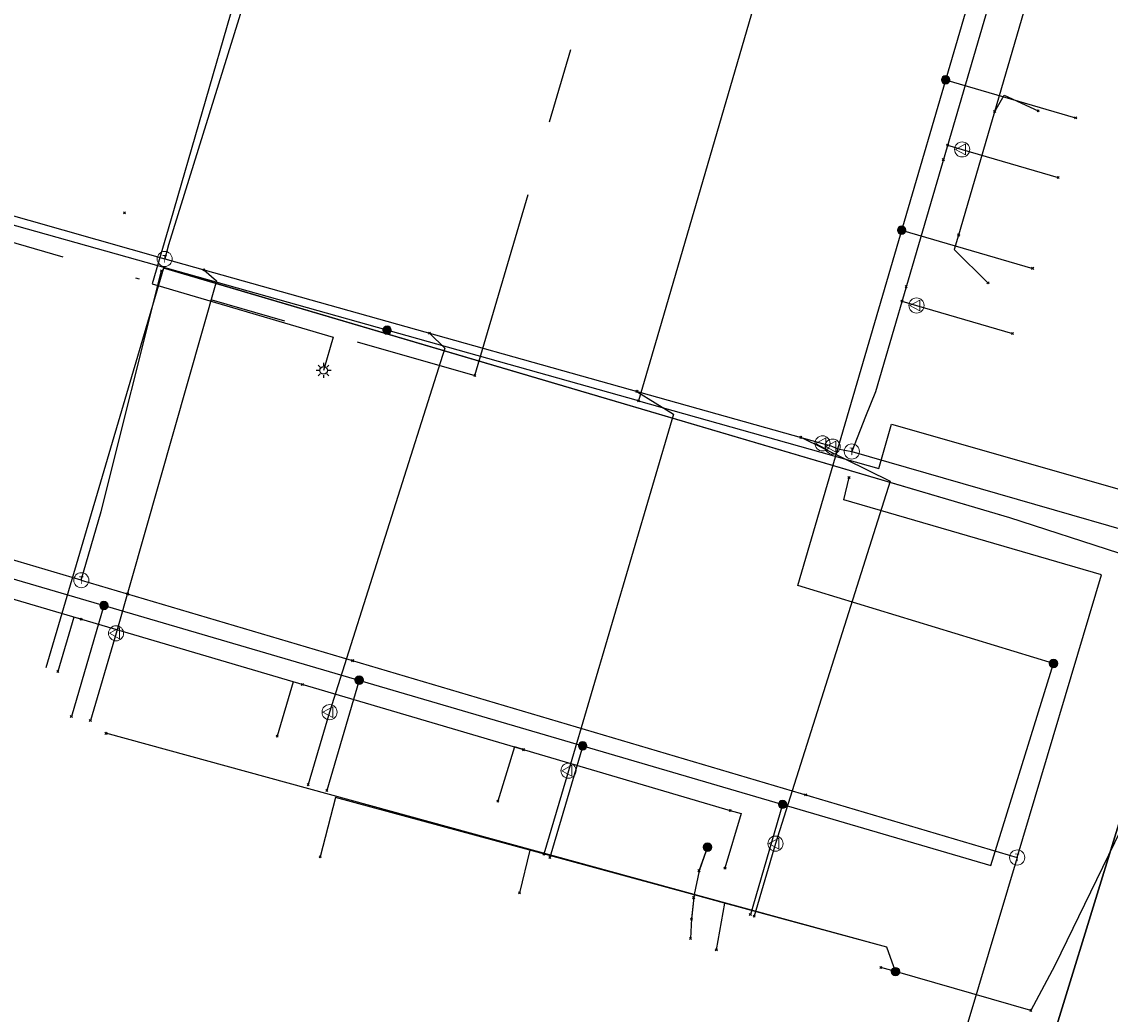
# Model space of a CAD drawing. Header units: metres. Extents: x 253430 to 254090, y 592748 to 593165.
# Tile 91 of 146: x 253881 to 253909, y 592907 to 592934. Entities that reach past the tile are written whole.
import ezdxf
from ezdxf.enums import TextEntityAlignment as Align
from ezdxf.lldxf.tags import DXFTag

# ---------------------------------------------------------------- set-up
doc = ezdxf.new("R2010")
doc.units = ezdxf.units.M
doc.linetypes.add('RI-OVERIG-SO', pattern=[17, 5, -2, 2, -2, 0, -2, 2, -2])
for name, color, linetype in [('B-WE-IE-MEUBILAIR-S', 7, 'Continuous'), ('B-WE-KL-DATA-G', 90, 'KL-DATA-SO'), ('B-WE-KL-DATA_DUCT-G', 90, 'Continuous'), ('B-WE-KL-DATA_HULPSTUK-S', 90, 'Continuous'), ('B-WE-KL-DATA_KABELBED-G', 90, 'Continuous'), ('B-WE-KL-ET_LS-G', 190, 'KL-LS-SO'), ('B-WE-KL-ET_LS_HULPSTUK-S', 190, 'Continuous'), ('B-WE-KL-ET_LS_KABELBED-G', 190, 'Continuous'), ('B-WE-KL-GAS_LD-G', 50, 'KL-GAS_LD-SO'), ('B-WE-KL-GAS_LD_HULPSTUK-S', 50, 'Continuous'), ('B-WE-KL-WATER-G', 170, 'KL-WATER-SO'), ('B-WE-KL-WATER_HULPSTUK-S', 170, 'Continuous'), ('B-WE-RI-VRIJVERVAL-G', 210, 'RI-OVERIG-SO'), ('B-WE-RI-VRIJVERVAL_HULPSTUK-S', 210, 'Continuous'), ('V-WE-KL-GAS_LD-G', 50, 'V-KL-GAS_LD-SO')]:
    doc.layers.add(name, color=color, linetype=linetype)
doc.styles.add('NLCS-ISO', font='txt')
doc.styles.get("Standard").update_dxf_attribs({"font": 'simplex.shx'})
tags = doc.linetypes.add('KL-DATA-SO', pattern='A,4,-1,[101,NLCS.SHX,S=0.5,R=0,X=0,Y=0],-1,4,-1,["D",Standard,S=1,R=0,X=-0.25,Y=-0.5],-1.5', length=12.5).pattern_tags.tags
tags[18] = DXFTag(74, 10)
tags = doc.linetypes.add('KL-GAS_LD-SO', pattern='A,4,-1,[69,NLCS.SHX,S=0.5,R=0,X=0,Y=0],-1,4,-1,["L",Standard,S=1,R=0,X=0.25,Y=-0.5],-2', length=13).pattern_tags.tags
tags[18] = DXFTag(74, 10)
tags = doc.linetypes.add('KL-LS-SO', pattern='A,4,-1,[103,NLCS.SHX,S=0.75,R=0,X=0,Y=0],-1,4,-1,["L",Standard,S=1,R=0,X=0,Y=-0.5],-2', length=13).pattern_tags.tags
tags[18] = DXFTag(74, 10)
doc.linetypes.add('KL-WATER-SO', pattern='A,7,-0.5,[168,NLCS.SHX,S=0.75,R=0,X=0.75,Y=0],-2', length=9.5)
tags = doc.linetypes.add('V-KL-GAS_LD-SO', pattern='A,2,[24,NLCS.SHX,S=0.5,R=0,X=0,Y=0],2,-1,[69,NLCS.SHX,S=0.5,R=0,X=0,Y=0],-1,2,[24,NLCS.SHX,S=0.5,R=0,X=0,Y=0],2,-1,["L",Standard,S=1,R=0,X=0.25,Y=-0.5],-2', length=13).pattern_tags.tags
tags[34] = DXFTag(74, 10)

# ---------------------------------------------------------------- blocks, each defined once
blk = doc.blocks.new('SKL-WTB_HULP_OVERIG-SO')
at = {"color": 0, "linetype": 'ByBlock', "lineweight": 18}
for points in [[(-0.14, 0.14), (0.14, -0.14)], [(0.14, 0.14), (-0.14, -0.14)]]:
    blk.add_lwpolyline(points, dxfattribs=at)
at = {"color": 0, "linetype": 'ByBlock', "lineweight": 18, "style": 'NLCS-ISO', "flags": 1}
for tag, p in [('TYPE', (1.5, 0)), ('LABEL', (1.5, -1.5)), ('OMSCHRIJVING', (1.5, -3))]:
    blk.add_attdef(tag, p, '', height=1, dxfattribs=at)
blk = doc.blocks.new('SKL-WTB_HULP_MOF-SO')
at = {"linetype": 'ByBlock', "lineweight": 18}
h = blk.add_hatch(color=0, dxfattribs=at)
h.dxf.hatch_style = 1
h.paths.add_polyline_path([(-0.5625, 0, 1), (0.5625, 0, 1)])
at = {"color": 0, "linetype": 'ByBlock', "lineweight": 18}
blk.add_circle((0, 0), 0.5625, dxfattribs=at)
at = {"color": 0, "linetype": 'ByBlock', "lineweight": 18, "style": 'NLCS-ISO', "flags": 1}
for tag, p in [('TYPE', (1.5, 0)), ('LABEL', (1.5, -1.5)), ('OMSCHRIJVING', (1.5, -3))]:
    blk.add_attdef(tag, p, '', height=1, dxfattribs=at)
blk = doc.blocks.new('SKL-WTB_HULP_VERLOOP-SO')
at = {"color": 0, "linetype": 'ByBlock', "lineweight": 18}
for points in [[(0.44, 0.72), (-0.88, 0)], [(0.44, -0.72), (-0.88, 0)], [(0.44, -0.72), (0.44, 0.72)]]:
    blk.add_lwpolyline(points, dxfattribs=at)
blk.add_circle((0, 0), 1, dxfattribs=at)
at = {"color": 0, "linetype": 'ByBlock', "lineweight": 18, "style": 'NLCS-ISO', "flags": 1}
for tag, p in [('TYPE', (1.5, 0)), ('LABEL', (1.5, -1.5)), ('OMSCHRIJVING', (1.5, -3))]:
    blk.add_attdef(tag, p, '', height=1, dxfattribs=at)
blk = doc.blocks.new('SKL-WTB_HULP_T STUK-SO')
at = {"color": 0, "linetype": 'ByBlock', "lineweight": 18}
blk.add_circle((0, 0), 1, dxfattribs=at)
at = {"color": 0, "linetype": 'ByBlock', "lineweight": -2, "style": 'NLCS-ISO'}
blk.add_text('T', height=1, dxfattribs=at).set_placement((0, 0), align=Align.MIDDLE_CENTER)
at = {"color": 0, "linetype": 'ByBlock', "lineweight": 18, "style": 'NLCS-ISO', "flags": 1}
for tag, p in [('TYPE', (1.5, 0)), ('LABEL', (1.5, -1.5)), ('OMSCHRIJVING', (1.5, -3))]:
    blk.add_attdef(tag, p, '', height=1, dxfattribs=at)
blk = doc.blocks.new('SIE-MEUBILAIR_PAAL_LICHTMAST-SO')
for points in [[(-0.62, 0), (-1, 0)], [(-0.71, 0.71), (-0.44, 0.44)], [(0, 1), (0, 0.62)], [(0.44, 0.44), (0.71, 0.71)], [(1, 0), (0.62, 0)], [(-0.71, -0.71), (-0.44, -0.44)], [(0, -0.62), (0, -1)], [(0.44, -0.44), (0.71, -0.71)]]:
    blk.add_lwpolyline(points)
blk.add_circle((0, 0), 0.5)
blk = doc.blocks.new('SRI-HULP_OVERIG-SO')
at = {"color": 0, "linetype": 'ByBlock', "lineweight": 18}
for points in [[(-0.14, 0.14), (0.14, -0.14)], [(0.14, 0.14), (-0.14, -0.14)]]:
    blk.add_lwpolyline(points, dxfattribs=at)
at = {"color": 0, "linetype": 'ByBlock', "lineweight": 18, "style": 'NLCS-ISO', "flags": 1}
for tag, p in [('TYPE', (1.5, 0)), ('LABEL', (1.5, -1.5)), ('OMSCHRIJVING', (1.5, -3))]:
    blk.add_attdef(tag, p, '', height=1, dxfattribs=at)

msp = doc.modelspace()

# ---------------------------------------------------------------- linework, layer by layer
at = {"layer": 'B-WE-KL-DATA-G'}
for points in [[(253862.158, 592994.887), (253862.366, 592995.608), (253857.645, 592996.998), (253853.925, 592984.34), (253845.299, 592955.043), (253844.411, 592951.338), (253840.598, 592938.388), (253838.528, 592931.05), (253842.35, 592926.318), (253839.819, 592917.702), (253840.778, 592917.42), (253849.648, 592916.825), (253859.969, 592912.545), (253900.935, 592900.467), (253905.54, 592899.139), (253911.653, 592918.985), (253909.65, 592919.639), (253910.2, 592921.323)], [(253910.2, 592921.323), (253909.65, 592919.639), (253906.771, 592920.579), (253884.38, 592927.184), (253881.26, 592916.609)], [(253866.159, 592911.971), (253865.82, 592910.82), (253900.935, 592900.467), (253905.54, 592899.139), (253911.653, 592918.985), (253909.65, 592919.639), (253910.2, 592921.323)], [(253910.2, 592921.323), (253909.65, 592919.639), (253911.653, 592918.985), (253905.54, 592899.139), (253900.935, 592900.467), (253871.353, 592909.189), (253871.692, 592910.339)], [(253910.2, 592921.323), (253909.65, 592919.639), (253911.653, 592918.985), (253905.54, 592899.139), (253900.935, 592900.467), (253877.522, 592907.37), (253877.861, 592908.522)], [(253889.564, 592905.073), (253889.224, 592903.92), (253900.935, 592900.467), (253905.54, 592899.139), (253911.653, 592918.985), (253909.65, 592919.639), (253910.2, 592921.323)], [(253910.2, 592921.323), (253909.65, 592919.639), (253911.653, 592918.985), (253905.54, 592899.139), (253900.935, 592900.467), (253895.075, 592902.195), (253895.414, 592903.346)], [(253910.2, 592921.323), (253909.65, 592919.639), (253911.653, 592918.985), (253905.54, 592899.139), (253900.935, 592900.467), (253901.274, 592901.618)]]:
    msp.add_lwpolyline(points, dxfattribs=at)
at = {"layer": 'B-WE-KL-DATA_DUCT-G'}
msp.add_lwpolyline([(253910.2, 592921.323), (253909.65, 592919.639), (253906.771, 592920.579), (253884.514, 592927.145)], dxfattribs=at)
at = {"layer": 'B-WE-KL-DATA_KABELBED-G'}
for points in [[(253905.492, 592952.967), (253905.489, 592952.957), (253897.496, 592925.572), (253896.941, 592923.673)], [(253896.941, 592923.673), (253866.68, 592932.178), (253865.83, 592932.417), (253864.575, 592932.769), (253862.761, 592933.278), (253862.761, 592933.278)], [(253884.514, 592927.145), (253884.38, 592927.184), (253881.26, 592916.609)], [(253909.65, 592919.639), (253906.771, 592920.579), (253884.514, 592927.145)], [(253972.967, 592925.436), (253972.646, 592925.635), (253969.989, 592921.289), (253969.889, 592921.343), (253968.791, 592921.934), (253963.186, 592924.945), (253960.762, 592926.247), (253957.776, 592921.938), (253954.597, 592917.77), (253948.952, 592911.258), (253942.885, 592905.137), (253936.422, 592899.436), (253934.223, 592897.641), (253921.715, 592914.86), (253912.364, 592917.797), (253907.959, 592908.736), (253907.323, 592907.547)], [(253896.941, 592923.673), (253903.299, 592921.886), (253903.638, 592923.053), (253910.767, 592921.017)], [(253900.935, 592900.467), (253905.54, 592899.139), (253911.653, 592918.985), (253909.65, 592919.639)], [(253903.741, 592908.572), (253903.509, 592909.215), (253898.418, 592910.61), (253898.418, 592910.611), (253882.855, 592914.877)], [(253903.741, 592908.572), (253903.509, 592909.215), (253899.215, 592910.383), (253898.416, 592910.6), (253898.416, 592910.6), (253894.065, 592911.784), (253888.93, 592913.18), (253888.523, 592911.61)], [(253903.741, 592908.572), (253903.509, 592909.215), (253899.216, 592910.384), (253898.416, 592910.602), (253898.416, 592910.602), (253894.066, 592911.786), (253894.065, 592911.784), (253893.797, 592910.656)], [(253898.742, 592911.872), (253898.767, 592911.865), (253898.767, 592911.865), (253898.767, 592911.864), (253898.741, 592911.79), (253898.732, 592911.766), (253898.549, 592911.259), (253898.548, 592911.254), (253898.546, 592911.246), (253898.546, 592911.246), (253898.545, 592911.242), (253898.418, 592910.61), (253898.416, 592910.602), (253898.416, 592910.6), (253898.403, 592910.534), (253898.348, 592909.973), (253898.318, 592909.447)], [(253898.742, 592911.872), (253898.767, 592911.865), (253898.767, 592911.865), (253898.741, 592911.79), (253898.732, 592911.767), (253898.545, 592911.242), (253898.418, 592910.61), (253898.416, 592910.602), (253898.416, 592910.6), (253898.403, 592910.534), (253898.346, 592909.961)], [(253898.767, 592911.865), (253898.767, 592911.865), (253898.741, 592911.79), (253898.732, 592911.766), (253898.716, 592911.72), (253898.546, 592911.246), (253898.546, 592911.246), (253898.545, 592911.242), (253898.418, 592910.611), (253898.416, 592910.602), (253898.416, 592910.6), (253898.401, 592910.529)], [(253898.767, 592911.864), (253898.741, 592911.79), (253898.732, 592911.767), (253898.716, 592911.72), (253898.548, 592911.254), (253898.544, 592911.243)], [(253903.741, 592908.572), (253903.509, 592909.215), (253899.216, 592910.387), (253899.216, 592910.384), (253899.215, 592910.383), (253899.001, 592909.148)], [(253907.323, 592907.547), (253903.741, 592908.572), (253903.356, 592908.682)]]:
    msp.add_lwpolyline(points, dxfattribs=at)
at = {"layer": 'B-WE-KL-ET_LS-G'}
for points in [[(253907.924, 592916.723), (253901.155, 592918.791), (253917.895, 592975.97), (253927.858, 592973.058), (253927.808, 592972.888)], [(253888.001, 592940.263), (253886.24, 592934.215), (253884.563, 592928.425), (253884.075, 592926.77), (253888.864, 592925.358), (253888.613, 592924.477)], [(253905.069, 592932.163), (253908.508, 592931.16)], [(253903.905, 592928.19), (253907.372, 592927.178)], [(253861.104, 592921.063), (253860.891, 592921.332), (253860.466, 592921.452), (253859.89, 592921.222), (253859.777, 592921.395), (253859.849, 592921.57), (253860.569, 592922.154), (253861.289, 592924.566), (253906.266, 592911.381), (253907.924, 592916.723)], [(253882.802, 592918.259), (253881.939, 592915.321)], [(253889.552, 592916.281), (253888.697, 592913.364)], [(253895.466, 592914.547), (253894.598, 592911.592)], [(253900.756, 592912.996), (253899.902, 592910.082)]]:
    msp.add_lwpolyline(points, dxfattribs=at)
at = {"layer": 'B-WE-KL-ET_LS_KABELBED-G'}
for points in [[(253907.924, 592916.723), (253901.155, 592918.791), (253917.895, 592975.97)], [(253861.289, 592924.566), (253906.266, 592911.381), (253907.924, 592916.723)]]:
    msp.add_lwpolyline(points, dxfattribs=at)
at = {"layer": 'B-WE-KL-GAS_LD-G'}
for points in [[(253922.623, 592990.275), (253903.212, 592923.909), (253902.947, 592923.262), (253902.586, 592922.332)], [(253887.82, 592938.432), (253884.506, 592927.797), (253884.408, 592927.426)], [(253859.587, 592922.167), (253859.746, 592922.63), (253859.719, 592923.456), (253862.694, 592933.604), (253884.408, 592927.426)], [(253905.121, 592930.436), (253905.505, 592930.324)], [(253905.505, 592930.324), (253908.044, 592929.583)], [(253884.408, 592927.426), (253901.812, 592922.547)], [(253885.444, 592927.136), (253885.777, 592926.85), (253883.121, 592917.523)], [(253903.914, 592926.308), (253904.298, 592926.196)], [(253904.298, 592926.196), (253906.839, 592925.454)], [(253891.415, 592925.462), (253891.818, 592925.062), (253888.77, 592915.436)], [(253896.903, 592923.923), (253897.872, 592923.318), (253895.091, 592913.888)], [(253901.237, 592922.708), (253903.604, 592921.544), (253900.569, 592911.958)], [(253902.586, 592922.332), (253915.189, 592918.698), (253911.978, 592908.742), (253904.951, 592895.28), (253902.745, 592889.673), (253900.139, 592888.386), (253900.022, 592887.84)], [(253901.812, 592922.547), (253901.985, 592922.498), (253902.078, 592922.462)], [(253902.078, 592922.462), (253902.219, 592922.406), (253902.586, 592922.332)], [(253883.121, 592917.523), (253882.441, 592915.218)], [(253888.77, 592915.436), (253888.205, 592913.518)], [(253895.091, 592913.888), (253894.439, 592911.677)], [(253900.569, 592911.958), (253900.003, 592910.04)]]:
    msp.add_lwpolyline(points, dxfattribs=at)
at = {"layer": 'B-WE-KL-WATER-G'}
for points in [[(253907.609, 592935.585), (253905.412, 592928.059)], [(253906.367, 592931.329), (253906.62, 592931.76), (253907.516, 592931.343)], [(253905.412, 592928.059), (253905.298, 592927.676), (253906.189, 592926.795)], [(253859.744, 592924.516), (253899.367, 592912.833)], [(253882.198, 592917.895), (253882.006, 592917.952), (253881.582, 592916.514)], [(253888.049, 592916.17), (253887.809, 592916.241), (253887.384, 592914.803)], [(253893.9, 592914.445), (253893.66, 592914.516), (253893.224, 592913.081)], [(253899.367, 592912.833), (253899.656, 592912.752), (253899.231, 592911.31)]]:
    msp.add_lwpolyline(points, dxfattribs=at)
at = {"layer": 'B-WE-RI-VRIJVERVAL-G'}
for points in [[(253892.61, 592924.34), (253902.1, 592956.5)], [(253856.64, 592934.72), (253892.61, 592924.34)]]:
    msp.add_lwpolyline(points, dxfattribs=at)
at = {"layer": 'V-WE-KL-GAS_LD-G'}
for points in [[(253882.202, 592918.926), (253882.725, 592920.741), (253884.328, 592927.114)], [(253882.202, 592918.926), (253860.76, 592925.279), (253859.898, 592923.292)], [(253906.962, 592911.591), (253909.196, 592919.072), (253902.378, 592921.057), (253902.512, 592921.642)], [(253882.202, 592918.926), (253906.962, 592911.591)], [(253906.962, 592911.591), (253900.234, 592889.086)]]:
    msp.add_lwpolyline(points, dxfattribs=at)

# ---------------------------------------------------------------- block references
at = {"layer": 'B-WE-IE-MEUBILAIR-S', "xscale": 0.2, "yscale": 0.2, "zscale": 0.2}
msp.add_blockref('SIE-MEUBILAIR_PAAL_LICHTMAST-SO', (253888.613, 592924.477), dxfattribs=at)
at = {"layer": 'B-WE-KL-DATA_HULPSTUK-S', "xscale": 0.2, "yscale": 0.2, "zscale": 0.2}
for name, p in [('SKL-WTB_HULP_MOF-SO', (253890.29, 592925.542)), ('SKL-WTB_HULP_OVERIG-SO', (253896.941, 592923.673)), ('SKL-WTB_HULP_OVERIG-SO', (253896.941, 592923.673)), ('SKL-WTB_HULP_OVERIG-SO', (253896.941, 592923.673)), ('SKL-WTB_HULP_OVERIG-SO', (253882.855, 592914.877)), ('SKL-WTB_HULP_MOF-SO', (253898.768, 592911.864)), ('SKL-WTB_HULP_OVERIG-SO', (253898.742, 592911.872)), ('SKL-WTB_HULP_OVERIG-SO', (253898.742, 592911.872)), ('SKL-WTB_HULP_OVERIG-SO', (253898.767, 592911.865)), ('SKL-WTB_HULP_OVERIG-SO', (253898.767, 592911.864)), ('SKL-WTB_HULP_OVERIG-SO', (253888.523, 592911.61)), ('SKL-WTB_HULP_OVERIG-SO', (253898.544, 592911.243)), ('SKL-WTB_HULP_OVERIG-SO', (253893.797, 592910.656)), ('SKL-WTB_HULP_OVERIG-SO', (253898.401, 592910.529)), ('SKL-WTB_HULP_OVERIG-SO', (253898.346, 592909.961)), ('SKL-WTB_HULP_OVERIG-SO', (253898.318, 592909.447)), ('SKL-WTB_HULP_OVERIG-SO', (253899.001, 592909.148)), ('SKL-WTB_HULP_OVERIG-SO', (253903.356, 592908.682)), ('SKL-WTB_HULP_MOF-SO', (253903.741, 592908.572)), ('SKL-WTB_HULP_OVERIG-SO', (253903.74, 592908.572)), ('SKL-WTB_HULP_OVERIG-SO', (253903.74, 592908.572)), ('SKL-WTB_HULP_OVERIG-SO', (253903.74, 592908.572)), ('SKL-WTB_HULP_OVERIG-SO', (253903.74, 592908.572)), ('SKL-WTB_HULP_OVERIG-SO', (253907.323, 592907.547)), ('SKL-WTB_HULP_OVERIG-SO', (253907.323, 592907.547))]:
    msp.add_blockref(name, p, dxfattribs=at)
at = {"layer": 'B-WE-KL-ET_LS_HULPSTUK-S', "xscale": 0.2, "yscale": 0.2, "zscale": 0.2}
for name, p in [('SKL-WTB_HULP_MOF-SO', (253905.069, 592932.163)), ('SKL-WTB_HULP_OVERIG-SO', (253908.508, 592931.16)), ('SKL-WTB_HULP_MOF-SO', (253903.905, 592928.19)), ('SKL-WTB_HULP_OVERIG-SO', (253907.372, 592927.178)), ('SKL-WTB_HULP_MOF-SO', (253882.802, 592918.259)), ('SKL-WTB_HULP_MOF-SO', (253907.924, 592916.723)), ('SKL-WTB_HULP_MOF-SO', (253889.552, 592916.281)), ('SKL-WTB_HULP_OVERIG-SO', (253881.939, 592915.321)), ('SKL-WTB_HULP_MOF-SO', (253895.466, 592914.547)), ('SKL-WTB_HULP_OVERIG-SO', (253888.697, 592913.364)), ('SKL-WTB_HULP_MOF-SO', (253900.756, 592912.996)), ('SKL-WTB_HULP_OVERIG-SO', (253894.598, 592911.592)), ('SKL-WTB_HULP_OVERIG-SO', (253899.902, 592910.082))]:
    msp.add_blockref(name, p, dxfattribs=at)
at = {"layer": 'B-WE-KL-GAS_LD_HULPSTUK-S', "xscale": 0.2, "yscale": 0.2, "zscale": 0.2}
for name, p in [('SKL-WTB_HULP_OVERIG-SO', (253905.121, 592930.436)), ('SKL-WTB_HULP_VERLOOP-SO', (253905.505, 592930.324)), ('SKL-WTB_HULP_OVERIG-SO', (253905.009, 592930.052)), ('SKL-WTB_HULP_OVERIG-SO', (253908.044, 592929.583)), ('SKL-WTB_HULP_T STUK-SO', (253884.408, 592927.426)), ('SKL-WTB_HULP_OVERIG-SO', (253884.328, 592927.114)), ('SKL-WTB_HULP_OVERIG-SO', (253885.444, 592927.136)), ('SKL-WTB_HULP_OVERIG-SO', (253904.026, 592926.693)), ('SKL-WTB_HULP_VERLOOP-SO', (253904.298, 592926.196)), ('SKL-WTB_HULP_OVERIG-SO', (253903.914, 592926.308)), ('SKL-WTB_HULP_OVERIG-SO', (253891.415, 592925.462)), ('SKL-WTB_HULP_OVERIG-SO', (253906.839, 592925.454)), ('SKL-WTB_HULP_OVERIG-SO', (253896.903, 592923.923)), ('SKL-WTB_HULP_OVERIG-SO', (253901.237, 592922.708)), ('SKL-WTB_HULP_VERLOOP-SO', (253901.812, 592922.547)), ('SKL-WTB_HULP_VERLOOP-SO', (253902.078, 592922.462)), ('SKL-WTB_HULP_T STUK-SO', (253902.586, 592922.332)), ('SKL-WTB_HULP_OVERIG-SO', (253902.512, 592921.642)), ('SKL-WTB_HULP_T STUK-SO', (253882.202, 592918.926)), ('SKL-WTB_HULP_OVERIG-SO', (253883.428, 592918.563)), ('SKL-WTB_HULP_VERLOOP-SO', (253883.121, 592917.523)), ('SKL-WTB_HULP_OVERIG-SO', (253889.381, 592916.799)), ('SKL-WTB_HULP_VERLOOP-SO', (253888.77, 592915.436)), ('SKL-WTB_HULP_OVERIG-SO', (253882.441, 592915.218)), ('SKL-WTB_HULP_VERLOOP-SO', (253895.091, 592913.888)), ('SKL-WTB_HULP_OVERIG-SO', (253888.205, 592913.518)), ('SKL-WTB_HULP_OVERIG-SO', (253901.366, 592913.249)), ('SKL-WTB_HULP_VERLOOP-SO', (253900.569, 592911.958)), ('SKL-WTB_HULP_OVERIG-SO', (253894.439, 592911.677)), ('SKL-WTB_HULP_T STUK-SO', (253906.962, 592911.591)), ('SKL-WTB_HULP_OVERIG-SO', (253900.003, 592910.04))]:
    msp.add_blockref(name, p, dxfattribs=at)
at = {"layer": 'B-WE-KL-WATER_HULPSTUK-S', "xscale": 0.2, "yscale": 0.2, "zscale": 0.2}
for p in [(253906.367, 592931.329), (253907.516, 592931.343), (253905.412, 592928.059), (253906.189, 592926.795), (253882.198, 592917.895), (253881.582, 592916.514), (253888.049, 592916.17), (253887.384, 592914.803), (253893.9, 592914.445), (253893.224, 592913.081), (253899.367, 592912.833), (253899.231, 592911.31)]:
    msp.add_blockref('SKL-WTB_HULP_OVERIG-SO', p, dxfattribs=at)
at = {"layer": 'B-WE-RI-VRIJVERVAL_HULPSTUK-S', "xscale": 0.2, "yscale": 0.2, "zscale": 0.2}
for p in [(253883.344, 592928.645), (253892.613, 592924.344)]:
    msp.add_blockref('SRI-HULP_OVERIG-SO', p, dxfattribs=at)

doc.saveas('drawing.dxf')
